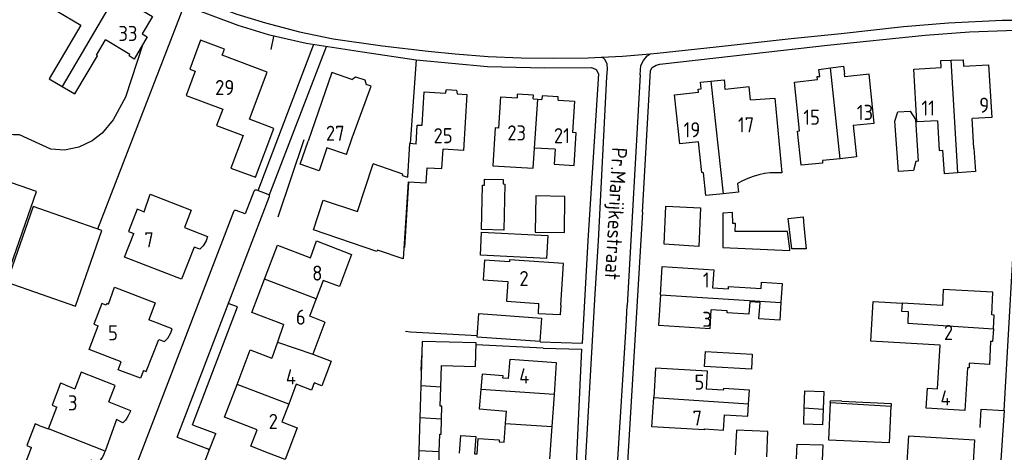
# Model space of a CAD drawing. Header units: metres. Extents: x 226218 to 240385, y 439369 to 449677.
# Tile 25 of 256: x 228617 to 228780, y 439976 to 440047. Entities that reach past the tile are written whole.
import ezdxf

# ---------------------------------------------------------------- set-up
doc = ezdxf.new("R2010")
doc.units = ezdxf.units.M
doc.header["$MEASUREMENT"] = 0
for name, color, linetype in [('DAKRAND', 4, 'Continuous'), ('DAKRAND-BYG', 4, 'Continuous'), ('HEK', 253, 'Continuous'), ('HOOFDGEBOUW', 4, 'Continuous'), ('HUISNUMMER', 253, 'Continuous'), ('KANTVERH', 253, 'Continuous'), ('SCHUTTING', 253, 'Continuous'), ('STRAATNAAM', 253, 'Continuous'), ('TUSSENMUUR', 253, 'Continuous')]:
    doc.layers.add(name, color=color, linetype=linetype)
doc.styles.get("Standard").update_dxf_attribs({"font": 'iso.shx'})

msp = doc.modelspace()

# ---------------------------------------------------------------- linework, layer by layer
at = {"layer": 'DAKRAND'}
for p, q in [((228680.21, 440021.54), (228681.04, 440021.31)), ((228660.49, 439996.86), (228659.47, 439993.92)), ((228667.34, 439997.24), (228665.33, 439991.96)), ((228659.47, 439993.92), (228658.57, 439991.29))]:
    msp.add_line(p, q, dxfattribs=at)
for points in [[(228637.05, 440045.05), (228637.87, 440044.52), (228635.7, 440040.86), (228634.88, 440041.37), (228635.01, 440041.61)], [(228749.46, 440037.99), (228749.31, 440039.14), (228751.24, 440039.4)], [(228751.24, 440039.4), (228753.4, 440039.68), (228753.57, 440038.42)], [(228769.56, 440039.45), (228769.51, 440040.6), (228771.17, 440040.67)], [(228771.17, 440040.67), (228773.21, 440040.74), (228773.26, 440039.67)], [(228729.75, 440035.92), (228729.64, 440037.01), (228731.36, 440037.18)], [(228731.36, 440037.18), (228733.58, 440037.4), (228733.68, 440036.34)], [(228737.96, 440034.08), (228741.99, 440034.39), (228743.16, 440021.99), (228742.2, 440022.02), (228741.24, 440021.98), (228740.28, 440021.87), (228739.34, 440021.68), (228738.41, 440021.42), (228737.51, 440021.09), (228736.63, 440020.7), (228735.78, 440020.24)], [(228749.87, 440024.03), (228749.91, 440023.63), (228746.34, 440023.26), (228745.75, 440028.9), (228746.09, 440028.94)], [(228670.95, 440025.04), (228667.67, 440026.15), (228666.4, 440022.31), (228663.26, 440023.43)], [(228682.48, 440026.78), (228681.39, 440026.85), (228681.04, 440021.31)], [(228772.28, 440021.99), (228770.14, 440021.84), (228769.86, 440025.77)], [(228775.02, 440026.08), (228775.3, 440022.21), (228772.28, 440021.99)], [(228681.16, 440020.54), (228680.32, 440007.76), (228676.07, 440009.21), (228675.98, 440008.98), (228665.48, 440012.56), (228667.08, 440017.46), (228672.74, 440015.59), (228675.34, 440023.51)], [(228681.16, 440020.54), (228684.15, 440020.35), (228684.31, 440022.85)], [(228637.37, 440015.52), (228638.39, 440018.47), (228645.16, 440015.82), (228644.07, 440012.93)], [(228637.06, 440015.64), (228636.2, 440015.97), (228634.77, 440012.3), (228635.64, 440011.97)], [(228664.98, 440007.94), (228665.97, 440010.72), (228671.79, 440008.47), (228669.79, 440003.15), (228667.08, 440004.15)], [(228737.97, 440002.95), (228739.7, 440002.84), (228739.77, 440003.87), (228743.2, 440003.66), (228743, 440000.52)], [(228631.44, 440000.25), (228632.47, 440003.07), (228639.21, 440000.49), (228638.13, 439997.67)], [(228631.09, 440000.08), (228630.34, 440000.38), (228629, 439996.94), (228629.76, 439996.64)], [(228667.34, 439997.24), (228664.83, 439998.28), (228665.89, 440001.05)], [(228706.48, 440000.1), (228706.4, 439998.45), (228702.79, 439998.62), (228702.86, 440000.35)], [(228743, 440000.52), (228742.82, 439997.61), (228739.36, 439997.83), (228739.53, 440000.51), (228737.82, 440000.61)], [(228665.33, 439991.96), (228668.4, 439990.79), (228666.84, 439986.72), (228665.58, 439987.2), (228665.12, 439986), (228662.61, 439986.96)], [(228637.24, 439989.27), (228636.74, 439987.96), (228633.05, 439989.37), (228633.56, 439990.69)], [(228631.5, 439984.04), (228632.56, 439986.75), (228626.94, 439988.96), (228625.87, 439986.24)], [(228697.83, 439987.9), (228696.87, 439987.98), (228696.9, 439988.35), (228693.42, 439988.64), (228693.21, 439986.12)], [(228624.28, 439986.86), (228623.51, 439987.15), (228622.1, 439983.49), (228622.87, 439983.19)], [(228693.21, 439986.12), (228692.95, 439982.91), (228697.46, 439982.54)], [(228620.08, 439980.11), (228619.3, 439980.42), (228617.91, 439976.81), (228618.7, 439976.51)], [(228660.22, 439980.74), (228662.76, 439979.77), (228660.75, 439974.5), (228657.99, 439975.55), (228655.08, 439976.74), (228656.11, 439979.43)], [(228689.68, 439975.54), (228689.88, 439978.48), (228692.38, 439978.31), (228692.18, 439975.45), (228692.6, 439975.42), (228692.77, 439977.99), (228696.28, 439977.76), (228696.26, 439977.43), (228697.1, 439977.38)], [(228745.61, 439974.61), (228745.68, 439977.04), (228749.93, 439976.92), (228749.85, 439974.33)]]:
    msp.add_lwpolyline(points, dxfattribs=at)
at = {"layer": 'DAKRAND-BYG'}
for p, q in [((228744.46, 440009.43), (228744.11, 440012.27)), ((228683.25, 439986.69), (228683.1, 439981.42)), ((228751.19, 439983.96), (228751.2, 439984.24)), ((228753.09, 439984.15), (228751.2, 439984.24)), ((228683.1, 439981.42), (228682.94, 439975.96))]:
    msp.add_line(p, q, dxfattribs=at)
for points in [[(228765.3, 440030.83), (228765.79, 440023.94), (228765.36, 440023.91), (228765, 440022.38), (228762.48, 440022.21), (228761.9, 440030.54), (228762.41, 440032.1), (228764.45, 440032.25), (228765.3, 440030.83)], [(228606.68, 440019.88), (228602.55, 440008.05), (228614.3, 440003.95), (228619.51, 440018.89), (228609.91, 440022.24), (228608.83, 440019.13), (228606.68, 440019.88)], [(228697.22, 440020.15), (228697.06, 440012.53), (228693.34, 440012.6), (228693.5, 440019.97), (228693.83, 440019.97), (228693.85, 440020.95), (228696.93, 440020.88), (228696.92, 440020.16), (228697.22, 440020.15)], [(228702.34, 440018.17), (228702.25, 440012.18), (228707.08, 440012.1), (228707.17, 440018.1), (228702.34, 440018.17)], [(228618.96, 440016.42), (228614.58, 440003.89), (228625.96, 439999.91), (228630.34, 440012.45), (228618.96, 440016.42)], [(228729.38, 440009.79), (228723.61, 440010.16), (228723.9, 440016.47), (228729.67, 440016.21), (228729.38, 440009.79)], [(228744.11, 440012.27), (228735.41, 440012.27), (228735.45, 440013.61), (228735.01, 440013.63), (228734.99, 440015.41), (228733.35, 440015.34), (228733.37, 440009.62)], [(228744.83, 440009.43), (228744.22, 440014.43), (228746.71, 440014.73), (228746.82, 440013.24)], [(228746.82, 440013.24), (228747.16, 440009.42), (228744.83, 440009.43)], [(228693.34, 440012.17), (228704.31, 440011.62), (228704.12, 440007.83), (228693.15, 440008.38), (228693.34, 440012.17)], [(228733.37, 440009.62), (228744.45, 440009.15), (228744.46, 440009.43)], [(228692.89, 439998.68), (228703.26, 439997.94), (228702.98, 439994.03), (228692.61, 439994.77), (228692.89, 439998.68)], [(228686.58, 439986.47), (228686.68, 439990.07), (228692.33, 439989.9), (228692.45, 439993.82), (228683.46, 439994.08), (228683.25, 439986.69)], [(228738.09, 439989.47), (228730.33, 439989.92), (228730.48, 439992.4), (228738.23, 439991.95), (228738.09, 439989.47)], [(228686.71, 439981.18), (228686.77, 439983.35), (228686.49, 439983.36), (228686.58, 439986.47)], [(228746.88, 439983.08), (228746.98, 439985.87), (228750.11, 439985.76), (228750.01, 439982.86)], [(228751.19, 439983.96), (228750.9, 439977.78), (228761, 439977.31), (228761.29, 439983.36)], [(228753.09, 439984.15), (228761.31, 439983.77), (228761.29, 439983.36)], [(228750.01, 439982.86), (228749.92, 439980.24), (228746.79, 439980.35), (228746.88, 439983.08)], [(228686.33, 439975.75), (228686.41, 439978.69), (228686.64, 439978.68), (228686.71, 439981.18)], [(228740.64, 439974.94), (228740.83, 439979.14), (228735.62, 439979.38), (228735.43, 439975.28)], [(228682.94, 439975.96), (228682.71, 439967.88), (228685.89, 439967.78), (228686.03, 439972.86), (228686.25, 439972.86), (228686.33, 439975.75)]]:
    msp.add_lwpolyline(points, dxfattribs=at)
at = {"layer": 'HEK'}
for p, q in [((228682.47, 440040.74), (228681.52, 440026.84)), ((228681.2, 440020.44), (228680.56, 440009.63))]:
    msp.add_line(p, q, dxfattribs=at)
at = {"layer": 'HOOFDGEBOUW'}
for p, q in [((228635.01, 440041.61), (228630.94, 440044.02)), ((228701.9, 440034.27), (228702.66, 440034.22)), ((228702.66, 440034.22), (228703.36, 440034.18)), ((228775.02, 440026.08), (228774.73, 440030.99)), ((228663.26, 440023.43), (228664.58, 440027.26)), ((228705.55, 440025.9), (228702.14, 440026.11)), ((228752.83, 440024.35), (228749.87, 440024.03)), ((228637.06, 440015.64), (228637.37, 440015.52)), ((228667.08, 440004.15), (228665.92, 440001.15)), ((228665.92, 440001.15), (228665.89, 440001.05)), ((228662.61, 439986.96), (228661.34, 439983.65)), ((228624.28, 439986.86), (228625.87, 439986.24)), ((228705.36, 439985.29), (228704.99, 439979.98)), ((228621.48, 439979.58), (228622.87, 439983.19)), ((228661.34, 439983.65), (228660.22, 439980.74)), ((228697.32, 439980.48), (228697.46, 439982.54)), ((228697.1, 439977.38), (228697.32, 439980.48)), ((228620.08, 439980.11), (228621.48, 439979.58)), ((228704.99, 439979.98), (228704.61, 439974.6))]:
    msp.add_line(p, q, dxfattribs=at)
for points in [[(228632.71, 440051.5), (228626.67, 440055.09), (228622.92, 440048.78), (228626.84, 440046.45)], [(228632.71, 440051.5), (228638.75, 440047.92), (228637.05, 440045.05)], [(228626.84, 440046.45), (228621.59, 440037.6), (228623.79, 440036.29)], [(228623.79, 440036.29), (228625.85, 440035.07), (228629.61, 440041.42), (228629.45, 440041.51), (228630.94, 440044.02)], [(228655.81, 440021.27), (228658.88, 440029.37), (228654.83, 440030.9), (228657.77, 440038.7), (228650.32, 440041.5), (228650.69, 440042.5), (228646.74, 440043.99), (228644.93, 440039.18), (228645.83, 440038.85), (228644.32, 440034.83), (228650.4, 440032.54), (228649.39, 440029.84), (228653.8, 440028.17), (228651.77, 440022.79), (228655.81, 440021.27)], [(228768.95, 440030.64), (228765.55, 440030.43), (228765.03, 440039.18), (228769.56, 440039.45)], [(228773.26, 440039.67), (228777.43, 440039.92), (228777.96, 440031.18), (228774.73, 440030.99)], [(228671.82, 440037.49), (228668.51, 440038.63), (228664.58, 440027.26)], [(228671.82, 440037.49), (228672.41, 440037.93), (228673.99, 440037.39), (228674.18, 440036.67)], [(228746.09, 440028.94), (228745.23, 440037.05), (228749.09, 440037.45), (228749.03, 440037.95), (228749.46, 440037.99)], [(228754.97, 440029.88), (228758.46, 440030.24), (228757.61, 440038.35), (228753.62, 440037.93), (228753.57, 440038.42)], [(228670.95, 440025.04), (228671.87, 440027.78), (228675.03, 440036.38), (228674.18, 440036.67)], [(228737.96, 440034.08), (228737.73, 440036.26), (228733.74, 440035.83), (228733.68, 440036.34)], [(228682.48, 440026.78), (228682.68, 440029.93), (228683.5, 440029.88), (228683.84, 440035.42), (228687.37, 440035.21)], [(228689.3, 440035.09), (228690.9, 440034.99), (228690.32, 440025.72), (228686.97, 440025.93)], [(228687.37, 440035.21), (228687.54, 440035.79), (228689.2, 440035.68), (228689.3, 440035.09)], [(228696.23, 440029.43), (228696.53, 440034.59), (228699.24, 440034.42)], [(228701.9, 440034.27), (228701.94, 440034.87), (228699.27, 440035.02), (228699.24, 440034.42)], [(228706.02, 440034.02), (228706.06, 440034.62), (228703.39, 440034.78), (228703.36, 440034.18)], [(228729.35, 440027.15), (228726.24, 440026.82), (228725.37, 440034.93), (228729.32, 440035.36), (228729.27, 440035.87), (228729.75, 440035.92)], [(228706.02, 440034.02), (228708.73, 440033.86), (228708.42, 440028.7)], [(228696.23, 440029.43), (228695.6, 440029.47), (228695.23, 440023.18), (228701.92, 440022.79), (228702.14, 440026.11)], [(228754.97, 440029.88), (228755.53, 440024.63), (228752.83, 440024.35)], [(228768.95, 440030.64), (228769.25, 440025.73), (228769.86, 440025.77)], [(228705.55, 440025.9), (228705.4, 440023.42), (228708.69, 440023.22), (228709.02, 440028.66), (228708.42, 440028.7)], [(228733.39, 440018.55), (228730.56, 440018.24), (228730.14, 440022.02), (228729.88, 440022.04), (228729.35, 440027.15)], [(228684.31, 440022.85), (228686.77, 440022.7), (228686.97, 440025.93)], [(228680.21, 440021.54), (228680.29, 440021.78), (228675.34, 440023.51)], [(228735.78, 440020.24), (228735.94, 440018.82), (228733.39, 440018.55)], [(228644.07, 440012.93), (228647.9, 440011.46), (228647.65, 440010.76), (228647.15, 440009.92), (228646.61, 440009.35), (228645.68, 440009.67), (228643.57, 440004.38), (228634.12, 440008.03), (228635.64, 440011.97)], [(228657.33, 440004.38), (228659.5, 440010.04), (228664.98, 440007.94)], [(228706.48, 440000.1), (228706.94, 440006.96), (228698, 440007.58), (228697.99, 440007.24), (228693.82, 440007.53), (228693.6, 440004.29), (228697.71, 440004.01), (228697.49, 440000.72), (228702.86, 440000.35)], [(228723.02, 440001.78), (228723.32, 440006.48), (228731.86, 440005.94), (228731.67, 440002.94)], [(228660.49, 439996.86), (228655.22, 439998.88), (228657.33, 440004.38)], [(228723.02, 440001.78), (228722.7, 439996.74), (228731.24, 439996.2), (228731.44, 439999.31)], [(228731.67, 440002.94), (228734.3, 440002.78), (228734.32, 440003.18), (228737.97, 440002.95)], [(228778.24, 439996.16), (228778.37, 439998.43), (228777.96, 439998.46), (228778.17, 440002.21), (228769.94, 440002.68), (228769.79, 440000.05), (228763.1, 440000.42)], [(228631.44, 440000.25), (228631.19, 440000.35), (228631.09, 440000.08)], [(228737.82, 440000.61), (228737.7, 439998.59), (228734.09, 439998.82), (228734.08, 439999.15), (228731.44, 439999.31)], [(228778.24, 439996.16), (228778.12, 439994.03), (228777.79, 439994.04), (228777.58, 439990.25), (228774.25, 439990.44), (228774.21, 439989.69), (228773.93, 439989.7), (228773.53, 439982.64), (228767.11, 439983.02), (228767.3, 439986.34), (228769, 439986.24), (228769.42, 439993.47), (228757.94, 439994.13), (228758.32, 440000.69), (228763.1, 440000.42)], [(228637.24, 439989.27), (228637.71, 439989.09), (228639.82, 439994.38), (228640.75, 439994.05), (228641.28, 439994.63), (228641.79, 439995.47), (228642.04, 439996.16), (228638.13, 439997.67)], [(228633.56, 439990.69), (228628.26, 439992.73), (228629.76, 439996.64)], [(228652.77, 439986.95), (228654.97, 439992.67), (228658.57, 439991.29)], [(228697.83, 439987.9), (228698.06, 439991.14), (228705.73, 439990.6), (228705.36, 439985.29)], [(228730.67, 439986.16), (228730.84, 439989.15), (228722.18, 439989.66), (228721.9, 439984.8)], [(228656.11, 439979.43), (228650.69, 439981.51), (228652.77, 439986.95)], [(228737.64, 439983.71), (228737.77, 439986.01), (228733.45, 439986.26), (228733.43, 439985.99), (228730.67, 439986.16)], [(228631.5, 439984.04), (228635.1, 439982.63), (228635.02, 439982.38), (228634.73, 439981.74), (228634.49, 439981.37), (228634.26, 439981.04), (228633.85, 439980.6), (228632.79, 439981.11), (228630.88, 439975.9)], [(228730.28, 439979.58), (228730.27, 439979.4), (228721.61, 439979.91), (228721.9, 439984.8)], [(228730.28, 439979.58), (228733.48, 439979.39), (228733.62, 439981.92), (228737.52, 439981.69), (228737.64, 439983.71)], [(228763.73, 439970.6), (228764.19, 439978.43), (228775.1, 439977.79), (228774.33, 439964.81), (228771.47, 439964.98)], [(228630.88, 439975.9), (228630.76, 439975.54), (228630.62, 439975.23), (228630.38, 439974.81), (228630.15, 439974.45), (228629.82, 439974.07), (228629.65, 439973.89), (228628.6, 439974.4), (228626.59, 439968.93), (228617.18, 439972.55), (228618.7, 439976.51)]]:
    msp.add_lwpolyline(points, dxfattribs=at)
at = {"layer": 'KANTVERH'}
for p, q in [((228643.99, 440049.78), (228629.65, 440012.69)), ((228658.42, 440042.46), (228658.87, 440044.58)), ((228665.48, 440043.29), (228656.24, 440019.03)), ((228658.13, 440018.25), (228667.62, 440042.96)), ((228712.73, 440010.72), (228714.14, 440037.94)), ((228719.66, 440038.23), (228717.51, 440000)), ((228642.83, 439978.2), (228658.13, 440017.98)), ((228657.93, 440018.43), (228656.04, 440019.12)), ((228652.18, 440015.56), (228633.62, 439967.34)), ((228703.56, 439992.95), (228692.44, 439993.49)), ((228683.39, 439991.68), (228683.24, 439989.25)), ((228780.04, 439982.65), (228777.96, 439951.6)), ((228645.39, 439980.27), (228649.23, 439978.79)), ((228648.11, 439975.86), (228649.23, 439978.79)), ((228642.83, 439978.2), (228647.93, 439976.26)), ((228644.77, 439967.18), (228648.11, 439975.86))]:
    msp.add_line(p, q, dxfattribs=at)
for points in [[(228622.37, 440066.27), (228626.1, 440063.14), (228628.4, 440061.31), (228632.13, 440058.63), (228635.62, 440056.4), (228641.7, 440052.95), (228645.99, 440050.91), (228650.55, 440049.14), (228652.73, 440048.28), (228657.52, 440046.84), (228663.14, 440045.37), (228668.74, 440044.21), (228676.91, 440043.05), (228684.48, 440042.14)], [(228643.99, 440049.78), (228648.34, 440048.17), (228652.92, 440046.49), (228657.93, 440044.93), (228664.25, 440043.48), (228667.14, 440043.03), (228673.59, 440042.04), (228682.47, 440040.74), (228694.35, 440039.63), (228703.84, 440039.4), (228711.57, 440039.47), (228712.35, 440039.12), (228712.76, 440038.39), (228710.99, 440010.77)], [(228684.48, 440042.14), (228688.94, 440041.7), (228694.46, 440041.26), (228699.91, 440041.04), (228705.2, 440040.99), (228711.02, 440041.08), (228713.23, 440041.19), (228716.72, 440041.36), (228721.32, 440041.75), (228722.49, 440041.85), (228732.24, 440042.9), (228744.7, 440044.27), (228752.97, 440045.12), (228763.33, 440046.28), (228770.77, 440046.87), (228779.7, 440047.31), (228784.52, 440047.29)], [(228720.06, 440015.5), (228721.35, 440038.96), (228721.62, 440039.48), (228722.29, 440039.87), (228722.89, 440039.99), (228738.06, 440041.7), (228750.73, 440043.16), (228766.95, 440044.82), (228774.26, 440045.35), (228783.47, 440045.68), (228783.65, 440045.41), (228781.47, 440007.79)], [(228637.15, 440043.31), (228634.27, 440034.52), (228632.25, 440030.81), (228630.42, 440028.6), (228628.73, 440027.3), (228626.55, 440026.28), (228624.13, 440025.78), (228621.9, 440025.91), (228616.69, 440028.28), (228615.7, 440028.33), (228614.52, 440028.42), (228612.87, 440028.63), (228611.68, 440029.23)], [(228714.14, 440037.94), (228714.24, 440039.21), (228714.19, 440040.07), (228713.77, 440040.8), (228713.54, 440041), (228713.23, 440041.19)], [(228719.66, 440038.23), (228719.77, 440039.77), (228720.2, 440040.64), (228720.81, 440041.39), (228721.32, 440041.75)], [(228655.56, 440018.9), (228654.14, 440015.2), (228652.65, 440015.76)], [(228656.04, 440019.12), (228655.89, 440019.15), (228655.75, 440019.12), (228655.63, 440019.03), (228655.56, 440018.9)], [(228658.13, 440017.98), (228658.18, 440018.11), (228658.15, 440018.26), (228658.06, 440018.38), (228657.93, 440018.43)], [(228652.65, 440015.76), (228652.51, 440015.79), (228652.36, 440015.77), (228652.25, 440015.68), (228652.18, 440015.56)], [(228720.06, 440015.5), (228717.03, 439965.69), (228716.77, 439963.86), (228716.51, 439962.67), (228709.58, 439945.05)], [(228710.99, 440010.77), (228710.03, 439993.74), (228703.05, 439993.93)], [(228703.17, 439947.37), (228709.95, 439964.41), (228710.09, 439964.98), (228710.7, 439975.7), (228712.21, 440001.93), (228712.73, 440010.72)], [(228776.05, 439979.78), (228776.21, 439982.87), (228780.04, 439982.65), (228781.47, 440007.79)], [(228645.39, 439980.27), (228652.87, 439999.79), (228651.32, 440000.33)], [(228708.13, 439945.57), (228715.13, 439963.11), (228715.28, 439963.81), (228715.34, 439964.84), (228717.31, 439996.54), (228717.51, 440000)], [(228692.63, 439995.01), (228681.55, 439995.63), (228680.7, 439995.73)], [(228703.56, 439992.95), (228709.93, 439992.79), (228708.69, 439966.63), (228705.74, 439966.91)], [(228648.11, 439975.86), (228648.14, 439975.98), (228648.11, 439976.1), (228648.04, 439976.2), (228647.93, 439976.26)]]:
    msp.add_lwpolyline(points, dxfattribs=at)
at = {"layer": 'SCHUTTING'}
msp.add_line((228663.84, 440027.49), (228659.53, 440014.64), dxfattribs=at)
at = {"layer": 'TUSSENMUUR'}
for p, q in [((228632.71, 440051.5), (228623.79, 440036.29)), ((228752.83, 440024.35), (228751.24, 440039.4)), ((228771.17, 440040.67), (228772.28, 440021.99)), ((228731.36, 440037.18), (228733.39, 440018.55)), ((228702.14, 440026.11), (228702.66, 440034.22)), ((228665.92, 440001.15), (228657.33, 440004.38)), ((228723.02, 440001.78), (228743, 440000.52)), ((228659.47, 439993.92), (228665.33, 439991.96)), ((228661.34, 439983.65), (228652.77, 439986.95)), ((228686.58, 439986.47), (228683.25, 439986.69)), ((228705.36, 439985.29), (228693.21, 439986.12)), ((228721.9, 439984.8), (228737.64, 439983.71)), ((228751.19, 439983.96), (228761.29, 439983.36)), ((228746.88, 439983.08), (228750.01, 439982.86)), ((228686.71, 439981.18), (228683.1, 439981.42)), ((228697.32, 439980.48), (228704.99, 439979.98)), ((228630.88, 439975.9), (228621.48, 439979.58)), ((228686.33, 439975.75), (228682.94, 439975.96))]:
    msp.add_line(p, q, dxfattribs=at)
msp.add_lwpolyline([(228763.1, 440000.42), (228763.01, 439999.09), (228764.13, 439999.02), (228764.04, 439997.08), (228778.24, 439996.16)], dxfattribs=at)

# ---------------------------------------------------------------- texts
at = {"layer": 'HUISNUMMER'}
for s, p in [('33', (228633.1, 440043.85)), ('29', (228649.14, 440034.89)), ('9', (228775.89, 440031.97)), ('13', (228755.59, 440030.77)), ('11', (228766.31, 440031.49)), ('17', (228735.86, 440028.71)), ('15', (228746.71, 440029.97)), ('27', (228667.51, 440027.31)), ('25', (228685.37, 440026.91)), ('23', (228697.61, 440027.37)), ('21', (228705.33, 440026.91)), ('19', (228726.85, 440027.89)), ('7', (228637.39, 440009.66)), ('8', (228665.24, 440004.14)), ('2', (228699.61, 440003.24)), ('1', (228730.05, 440003)), ('6', (228662.54, 439996.84)), ('3', (228729.96, 439996.48)), ('5', (228631.38, 439994.26)), ('2', (228770.03, 439994.29)), ('4', (228660.87, 439986.95)), ('4', (228699.58, 439987.11)), ('5', (228728.66, 439986.08)), ('4', (228769.46, 439983.45)), ('3', (228624.73, 439982.64)), ('2', (228658.02, 439979.57)), ('7', (228728.33, 439980.12))]:
    msp.add_text(s, height=2.5, dxfattribs=at).set_placement(p)
at = {"layer": 'STRAATNAAM'}
msp.add_text('Pr.Marijkestraat', height=2.5, rotation=266.8488, dxfattribs=at).set_placement((228715, 440026.28))

doc.saveas('drawing.dxf')
